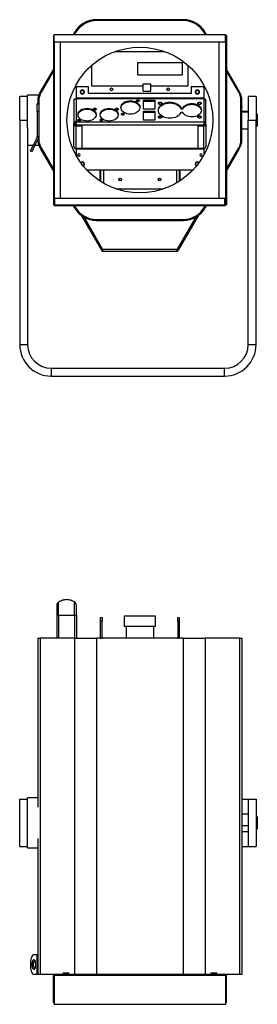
# Model space of a CAD drawing. Header units: millimetres. Extents: x 92 to 344, y 11 to 261.
# Tile 1 of 2: x 92 to 153, y 11 to 261. Entities that reach past the tile are written whole.
import ezdxf

# ---------------------------------------------------------------- set-up
doc = ezdxf.new("R2010")
doc.units = ezdxf.units.MM

msp = doc.modelspace()

# ---------------------------------------------------------------- linework, layer by layer
at = {"color": 7, "linetype": 'Continuous', "lineweight": 25}
for p, q in [((111.98, 261.34), (111.98, 261.1)), ((133.92, 261.34), (111.98, 261.34)), ((133.92, 261.1), (111.98, 261.1)), ((133.92, 261.1), (133.92, 261.34)), ((101.2, 255.75), (101.2, 257.55)), ((101.2, 257.55), (144.7, 257.55)), ((106.36, 258.09), (106.04, 257.55)), ((106.56, 257.97), (106.32, 257.55)), ((106.56, 257.97), (106.36, 258.09)), ((139.54, 258.09), (139.33, 257.97)), ((139.57, 257.55), (139.33, 257.97)), ((139.85, 257.55), (139.54, 258.09)), ((144.7, 255.75), (144.7, 257.55)), ((101, 257.35), (101, 214.35)), ((101, 257.35), (101.2, 257.35)), ((101.2, 255.75), (144.7, 255.75)), ((101.2, 255.75), (101.2, 214.35)), ((102.8, 215.94), (102.8, 255.75)), ((143.1, 215.94), (143.1, 255.75)), ((144.9, 257.35), (144.7, 257.35)), ((144.7, 255.75), (144.7, 214.35)), ((144.9, 257.35), (144.9, 214.35)), ((116.66, 253.25), (129.23, 253.25)), ((133.75, 250.35), (122.35, 250.35)), ((122.35, 250.35), (122.35, 247.35)), ((133.75, 247.35), (133.75, 250.35)), ((101, 248.81), (97.66, 243.02)), ((101, 248.33), (97.86, 242.9)), ((101, 248.33), (97.86, 242.9)), ((110.75, 244.45), (110.75, 249.75)), ((135.15, 249.75), (135.15, 244.45)), ((148.24, 243.02), (144.9, 248.81)), ((148.03, 242.9), (144.9, 248.33)), ((148.03, 242.9), (144.9, 248.33)), ((122.35, 247.35), (133.75, 247.35)), ((123.75, 243.85), (123.75, 245.05)), ((123.75, 245.05), (125.75, 245.05)), ((125.75, 243.85), (125.75, 245.05)), ((97.66, 243.02), (97.86, 242.9)), ((106.75, 244.37), (106.75, 241.48)), ((106.75, 244.37), (109.95, 244.37)), ((109.95, 242.57), (109.95, 244.37)), ((135.95, 242.57), (109.95, 242.57)), ((123.75, 244.45), (110.75, 244.45)), ((123.75, 243.19), (125.75, 243.19)), ((135.15, 244.45), (125.75, 244.45)), ((135.95, 244.37), (139.15, 244.37)), ((135.95, 244.37), (135.95, 242.57)), ((139.15, 244.37), (139.15, 241.48)), ((148.03, 242.9), (148.24, 243.02)), ((94.45, 241.85), (92.45, 241.85)), ((92.45, 235.85), (92.45, 241.85)), ((97.27, 242.17), (94.45, 242.17)), ((94.45, 235.85), (94.45, 242.17)), ((96.89, 240.01), (97.29, 240.01)), ((96.89, 238.01), (96.89, 240.01)), ((97.29, 240.77), (97.05, 240.77)), ((97.05, 240.77), (97.05, 240.14)), ((97.29, 240.14), (97.05, 240.14)), ((97.05, 240.01), (97.05, 240.14)), ((97.29, 240.77), (97.29, 230.92)), ((97.29, 240.77), (97.29, 240.14)), ((106.18, 240.87), (106.18, 235.01)), ((106.75, 241.48), (139.15, 241.48)), ((106.75, 241.48), (106.75, 241.3)), ((106.75, 241.3), (106.75, 235.41)), ((106.75, 241.3), (139.15, 241.3)), ((120.55, 240.76), (120.55, 240.54)), ((122.45, 241), (122.45, 240.79)), ((123.85, 240.9), (126.75, 240.9)), ((123.85, 238.64), (123.85, 240.9)), ((123.85, 240.69), (126.75, 240.69)), ((126.75, 240.9), (126.75, 238.64)), ((128.11, 240.4), (128.11, 240.18)), ((130.55, 240.4), (130.55, 240.19)), ((136.15, 240.06), (136.15, 239.85)), ((138.11, 240.4), (138.11, 240.18)), ((139.15, 241.48), (139.15, 241.3)), ((139.15, 241.3), (139.15, 235.41)), ((139.71, 235.01), (139.71, 240.87)), ((148.6, 230.92), (148.6, 240.77)), ((148.6, 239.54), (148.6, 240.77)), ((148.84, 240.77), (148.6, 240.77)), ((148.84, 239.54), (148.84, 240.77)), ((152.45, 241.85), (150.45, 241.85)), ((150.45, 241.85), (150.45, 235.85)), ((152.45, 241.85), (152.45, 235.85)), ((96.89, 238.01), (96.89, 231.68)), ((97.29, 238.01), (96.89, 238.01)), ((109.55, 238.85), (109.55, 238.64)), ((111.53, 238.87), (111.53, 238.66)), ((115.15, 238.85), (115.15, 238.64)), ((117.13, 238.87), (117.13, 238.66)), ((118.65, 237.61), (118.65, 237.4)), ((126.75, 238.64), (123.85, 238.64)), ((123.85, 238.07), (126.75, 238.07)), ((123.85, 235.81), (123.85, 238.07)), ((123.85, 237.86), (126.75, 237.86)), ((126.75, 238.07), (126.75, 235.81)), ((133.33, 238.92), (133.86, 238.92)), ((133.33, 238.92), (133.33, 238.71)), ((133.33, 238.71), (133.86, 238.71)), ((133.86, 237.79), (133.33, 237.79)), ((133.86, 238.92), (133.86, 238.71)), ((148.6, 239.54), (148.84, 239.54)), ((148.6, 239.33), (148.84, 239.33)), ((148.84, 239.05), (148.6, 239.05)), ((148.6, 230.92), (148.6, 239.05)), ((148.84, 239.33), (148.84, 239.54)), ((148.84, 239.33), (148.84, 239.05)), ((148.84, 230.92), (148.84, 239.05)), ((150.45, 238.05), (148.84, 238.05)), ((148.84, 237.92), (150.45, 237.92)), ((92.45, 235.85), (94.45, 235.85)), ((92.45, 235.85), (92.45, 178.85)), ((94.45, 233.86), (94.45, 235.85)), ((106.48, 235.01), (106.18, 235.01)), ((106.18, 234.78), (106.18, 235.01)), ((106.48, 234.78), (106.48, 235.01)), ((106.75, 235.41), (139.15, 235.41)), ((106.75, 235.41), (106.75, 234.61)), ((107.57, 236.07), (107.57, 235.86)), ((113.17, 236.07), (113.17, 235.86)), ((126.75, 235.81), (123.85, 235.81)), ((128.11, 236.95), (128.11, 236.73)), ((138.11, 236.95), (138.11, 236.73)), ((139.15, 235.41), (139.15, 234.61)), ((139.41, 235.01), (139.71, 235.01)), ((139.41, 234.78), (139.41, 235.01)), ((139.71, 234.78), (139.71, 235.01)), ((150.45, 235.85), (152.45, 235.85)), ((150.45, 178.85), (150.45, 235.85)), ((152.75, 237.36), (152.45, 237.36)), ((152.45, 237.27), (152.75, 237.27)), ((152.45, 178.85), (152.45, 235.85)), ((152.75, 237.36), (152.75, 237.27)), ((152.75, 237.27), (152.75, 234.34)), ((94.45, 233.86), (94.45, 178.85)), ((106.48, 234.78), (106.18, 234.78)), ((106.18, 229.04), (106.18, 234.78)), ((106.75, 234.61), (139.15, 234.61)), ((106.75, 234.61), (106.75, 234.59)), ((106.75, 234.59), (106.75, 234.38)), ((106.75, 234.59), (108.18, 234.59)), ((106.75, 228.64), (106.75, 234.38)), ((106.75, 234.38), (108.18, 234.38)), ((108.18, 234.38), (108.18, 234.59)), ((108.18, 234.38), (108.18, 228.64)), ((137.71, 234.59), (139.15, 234.59)), ((137.71, 234.38), (137.71, 234.59)), ((137.71, 234.38), (139.15, 234.38)), ((137.71, 228.64), (137.71, 234.38)), ((139.15, 234.61), (139.15, 234.59)), ((139.15, 234.59), (139.15, 234.38)), ((139.15, 228.64), (139.15, 234.38)), ((139.41, 234.78), (139.71, 234.78)), ((139.71, 234.78), (139.71, 229.04)), ((148.84, 233.65), (150.45, 233.65)), ((152.45, 234.34), (152.75, 234.34)), ((96.86, 231.54), (96.05, 229.8)), ((97.22, 231.37), (96.41, 229.63)), ((97.22, 231.37), (96.86, 231.54)), ((96.89, 231.68), (97.29, 231.68)), ((97.05, 231), (97.05, 230.92)), ((97.29, 230.92), (97.05, 230.92)), ((148.6, 230.92), (148.84, 230.92)), ((94.45, 229.52), (95.92, 229.52)), ((95.2, 227.98), (96.05, 229.8)), ((95.57, 227.81), (95.2, 227.98)), ((96.41, 229.63), (95.57, 227.81)), ((96.05, 229.8), (96.41, 229.63)), ((96.36, 229.52), (97.27, 229.52)), ((97.86, 228.79), (97.66, 228.67)), ((97.66, 228.67), (101, 222.88)), ((97.86, 228.79), (101, 223.36)), ((97.86, 228.79), (101, 223.36)), ((108.18, 228.64), (106.75, 228.64)), ((106.75, 228.64), (106.75, 228.53)), ((106.75, 228.53), (139.15, 228.53)), ((106.75, 228.53), (106.75, 226.91)), ((108.18, 228.72), (137.71, 228.72)), ((139.15, 228.64), (137.71, 228.64)), ((139.15, 228.64), (139.15, 228.53)), ((139.15, 228.53), (139.15, 226.91)), ((144.9, 223.36), (148.03, 228.79)), ((144.9, 223.36), (148.03, 228.79)), ((144.9, 222.88), (148.24, 228.67)), ((148.24, 228.67), (148.03, 228.79)), ((109.4, 223.25), (136.49, 223.25)), ((112.85, 220.35), (112.85, 223.25)), ((112.95, 223.15), (112.95, 220.28)), ((113.68, 223.15), (112.95, 223.15)), ((132.21, 223.15), (113.68, 223.15)), ((113.68, 223.15), (113.68, 219.83)), ((113.8, 223.25), (113.8, 223.15)), ((132.1, 223.15), (132.1, 223.25)), ((132.95, 223.15), (132.21, 223.15)), ((132.21, 223.15), (132.21, 219.83)), ((132.95, 223.15), (132.95, 220.28)), ((133.05, 223.25), (133.05, 220.35)), ((128.95, 218.35), (116.95, 218.35)), ((144.5, 215.94), (101.4, 215.94)), ((101.4, 214.34), (101.4, 215.94)), ((144.5, 214.34), (144.5, 215.94)), ((101, 214.35), (101.2, 214.35)), ((101.2, 214.35), (101.3, 214.35)), ((101.2, 214.34), (101.2, 214.35)), ((101.2, 214.34), (101.2, 214.35)), ((101.2, 214.34), (101.2, 214.14)), ((101.2, 214.34), (101.2, 214.34)), ((101.2, 214.34), (101.4, 214.34)), ((101.2, 214.14), (101.4, 214.14)), ((101.3, 214.35), (101.3, 214.55)), ((101.3, 214.55), (101.4, 214.55)), ((101.4, 214.34), (144.5, 214.34)), ((101.4, 214.14), (101.4, 214.34)), ((101.4, 214.14), (144.5, 214.14)), ((106.04, 214.14), (106.36, 213.6)), ((106.32, 214.14), (106.56, 213.72)), ((106.36, 213.6), (106.56, 213.72)), ((139.33, 213.72), (139.57, 214.14)), ((139.33, 213.72), (139.54, 213.6)), ((139.54, 213.6), (139.85, 214.14)), ((144.6, 214.55), (144.5, 214.55)), ((144.5, 214.14), (144.5, 214.34)), ((144.69, 214.34), (144.5, 214.34)), ((144.7, 214.14), (144.5, 214.14)), ((144.6, 214.35), (144.6, 214.55)), ((144.7, 214.35), (144.6, 214.35)), ((144.69, 214.34), (144.69, 214.35)), ((144.69, 214.34), (144.7, 214.34)), ((144.9, 214.35), (144.7, 214.35)), ((144.7, 214.34), (144.7, 214.35)), ((144.7, 214.34), (144.7, 214.14)), ((108.06, 211.67), (113.19, 202.78)), ((108.63, 211.29), (113.45, 202.93)), ((108.78, 211.2), (113.5, 203.02)), ((111.98, 210.6), (133.92, 210.6)), ((111.98, 210.6), (111.98, 210.36)), ((111.98, 210.36), (133.92, 210.36)), ((132.39, 203.02), (137.11, 211.2)), ((137.27, 211.29), (132.44, 202.93)), ((137.83, 211.67), (132.7, 202.78)), ((133.92, 210.36), (133.92, 210.6)), ((113.45, 202.93), (113.19, 202.78)), ((132.39, 203.02), (113.5, 203.02)), ((113.61, 202.54), (132.29, 202.54)), ((132.44, 202.93), (132.7, 202.78)), ((92.45, 178.85), (94.45, 178.85)), ((150.45, 178.85), (152.45, 178.85)), ((100.45, 172.85), (100.45, 170.85)), ((100.45, 172.85), (144.45, 172.85)), ((144.45, 170.85), (144.45, 172.85)), ((100.45, 170.85), (144.45, 170.85)), ((101.85, 112.59), (101.85, 110.12)), ((102.31, 110.12), (102.31, 113.44)), ((106.38, 110.12), (106.38, 113.44)), ((106.85, 110.12), (106.85, 112.59)), ((101.85, 110.12), (101.85, 104.3)), ((101.85, 110.12), (102.31, 110.12)), ((102.31, 110.12), (102.31, 104.3)), ((106.38, 110.12), (106.38, 104.3)), ((106.85, 110.12), (106.85, 104.3)), ((112.95, 109.6), (113.35, 109.6)), ((112.95, 108.6), (112.95, 109.6)), ((113.35, 108.6), (112.95, 108.6)), ((112.95, 104.33), (112.95, 108.6)), ((113.35, 109.6), (113.35, 108.6)), ((113.35, 104.33), (113.35, 108.6)), ((119, 109.86), (119, 107.27)), ((126.9, 109.86), (119, 109.86)), ((126.9, 107.27), (126.9, 109.86)), ((132.55, 109.6), (132.95, 109.6)), ((132.55, 108.6), (132.55, 109.6)), ((132.95, 108.6), (132.55, 108.6)), ((132.55, 108.6), (132.55, 104.33)), ((132.95, 109.6), (132.95, 108.6)), ((132.95, 108.6), (132.95, 104.33)), ((126.9, 107.27), (119, 107.27)), ((119.45, 107.27), (119.45, 104.3)), ((126.45, 104.3), (126.45, 107.27)), ((97.05, 104.3), (97.05, 61.4)), ((97.05, 104.3), (97.66, 104.3)), ((97.66, 104.3), (97.66, 18.9)), ((106.36, 104.3), (97.66, 104.3)), ((106.36, 104.3), (106.36, 18.9)), ((106.36, 104.3), (111.98, 104.3)), ((111.98, 104.3), (111.98, 18.9)), ((133.92, 104.3), (111.98, 104.3)), ((112.95, 104.33), (113.35, 104.33)), ((112.95, 104.3), (112.95, 104.33)), ((113.35, 104.3), (113.35, 104.33)), ((132.55, 104.33), (132.54, 104.3)), ((132.55, 104.33), (132.95, 104.33)), ((132.95, 104.33), (132.95, 104.3)), ((133.92, 104.3), (133.92, 18.9)), ((133.92, 104.3), (139.54, 104.3)), ((139.54, 104.3), (139.54, 18.9)), ((148.24, 104.3), (139.54, 104.3)), ((148.24, 104.3), (148.24, 18.9)), ((148.24, 104.3), (148.84, 104.3)), ((148.84, 104.3), (148.84, 18.9)), ((92.45, 63.44), (94.45, 63.44)), ((92.45, 51.44), (92.45, 63.44)), ((97.05, 63.76), (94.45, 63.76)), ((94.45, 51.12), (94.45, 63.76)), ((148.84, 63.44), (150.45, 63.44)), ((150.45, 63.44), (150.45, 51.44)), ((150.45, 63.44), (152.45, 63.44)), ((152.45, 63.44), (152.45, 51.44)), ((150.45, 59.64), (148.84, 59.64)), ((152.75, 58.95), (152.45, 58.95)), ((152.75, 58.95), (152.75, 56.95)), ((148.84, 56.72), (150.45, 56.72)), ((148.84, 55.24), (150.45, 55.24)), ((152.45, 56.95), (152.75, 56.95)), ((152.45, 55.93), (152.75, 55.93)), ((152.75, 56.95), (152.75, 55.93)), ((97.05, 53.48), (97.05, 18.9)), ((92.45, 51.44), (94.45, 51.44)), ((94.45, 51.12), (97.05, 51.12)), ((148.84, 51.44), (150.45, 51.44)), ((150.45, 51.44), (152.45, 51.44)), ((96.86, 23.95), (96.05, 23.95)), ((96.86, 23.95), (96.86, 18.95)), ((96.89, 23.95), (96.86, 23.95)), ((96.89, 21.95), (96.89, 23.95)), ((96.89, 23.95), (97.05, 23.95)), ((95.2, 21.95), (95.2, 20.95)), ((96.89, 21.95), (96.89, 20.95)), ((97.05, 21.95), (96.89, 21.95)), ((96.89, 18.95), (96.89, 20.95)), ((96.89, 20.95), (97.05, 20.95)), ((96.86, 18.95), (96.05, 18.95)), ((96.89, 18.95), (96.86, 18.95)), ((97.05, 18.95), (96.89, 18.95)), ((97.66, 18.9), (97.05, 18.9)), ((101.2, 18.9), (97.66, 18.9)), ((101, 18.7), (101.2, 18.7)), ((101, 11.9), (101, 18.7)), ((101.2, 18.9), (101.2, 18.7)), ((105.93, 18.9), (101.2, 18.9)), ((144.7, 18.7), (101.2, 18.7)), ((101.2, 18.7), (101.2, 11.36)), ((103.42, 19.2), (103.42, 18.9)), ((104.56, 19.2), (103.42, 19.2)), ((104.96, 19.3), (103.46, 19.3)), ((103.46, 19.3), (103.46, 19.2)), ((104.56, 18.9), (104.56, 19.2)), ((104.56, 19.2), (104.96, 19.2)), ((104.96, 18.9), (104.96, 19.3)), ((106.36, 18.9), (105.93, 18.9)), ((111.98, 18.9), (106.36, 18.9)), ((133.92, 18.9), (111.98, 18.9)), ((139.54, 18.9), (133.92, 18.9)), ((139.97, 18.9), (139.54, 18.9)), ((144.7, 18.9), (139.97, 18.9)), ((142.44, 19.3), (140.94, 19.3)), ((140.94, 19.3), (140.94, 18.9)), ((140.94, 19.2), (141.34, 19.2)), ((141.34, 19.2), (141.34, 18.9)), ((142.47, 19.2), (141.34, 19.2)), ((142.44, 19.2), (142.44, 19.3)), ((142.47, 18.9), (142.47, 19.2)), ((144.7, 18.9), (144.7, 18.7)), ((148.24, 18.9), (144.7, 18.9)), ((144.7, 18.7), (144.7, 11.36)), ((144.9, 18.7), (144.7, 18.7)), ((144.9, 11.9), (144.9, 18.7)), ((148.84, 18.9), (148.24, 18.9)), ((101, 11.9), (101.2, 11.9)), ((101.2, 11.36), (144.7, 11.36)), ((144.9, 11.9), (144.7, 11.9))]:
    msp.add_line(p, q, dxfattribs=at)
at = {"color": 7, "linetype": 'Continuous', "lineweight": 25, "flags": 128}
for points in [[(120.55, 237.36), (120.13, 237.39), (119.73, 237.46), (119.35, 237.59), (119, 237.76), (118.71, 237.97), (118.47, 238.21), (118.29, 238.48), (118.18, 238.76), (118.15, 239.06), (118.18, 239.35), (118.29, 239.64), (118.47, 239.91), (118.71, 240.15), (119, 240.36), (119.35, 240.53), (119.73, 240.65), (120.13, 240.73), (120.55, 240.76)], [(118.15, 238.95), (118.18, 239.14), (118.29, 239.43), (118.47, 239.7), (118.71, 239.94), (119, 240.15), (119.35, 240.32), (119.73, 240.44), (120.13, 240.52), (120.55, 240.54)], [(120.55, 240.76), (120.96, 240.73), (121.37, 240.65), (121.75, 240.53), (122.09, 240.36), (122.38, 240.15), (122.62, 239.91), (122.8, 239.64), (122.91, 239.35), (122.95, 239.06), (122.91, 238.76), (122.8, 238.48), (122.62, 238.21), (122.38, 237.97), (122.09, 237.76), (121.75, 237.59), (121.37, 237.46), (120.96, 237.39), (120.55, 237.36)], [(120.55, 240.54), (120.96, 240.52), (121.37, 240.44), (121.75, 240.32), (122.09, 240.15), (122.38, 239.94), (122.62, 239.7), (122.8, 239.43), (122.91, 239.14), (122.94, 238.95)], [(122.45, 240.51), (122.31, 240.53), (122.2, 240.58), (122.12, 240.66), (122.1, 240.76), (122.12, 240.85), (122.2, 240.93), (122.31, 240.98), (122.45, 241)], [(122.45, 241), (122.58, 240.98), (122.69, 240.93), (122.77, 240.85), (122.8, 240.76), (122.77, 240.66), (122.69, 240.58), (122.58, 240.53), (122.45, 240.51)], [(130.55, 236.3), (130.09, 236.33), (129.65, 236.4), (129.23, 236.53), (128.84, 236.69), (128.5, 236.9), (128.2, 237.15), (127.96, 237.42), (127.79, 237.72), (127.68, 238.03), (127.65, 238.35), (127.68, 238.67), (127.79, 238.99), (127.96, 239.28), (128.2, 239.56), (128.5, 239.8), (128.84, 240.01), (129.23, 240.18), (129.65, 240.3), (130.09, 240.38), (130.55, 240.4)], [(127.65, 238.25), (127.68, 238.46), (127.79, 238.77), (127.96, 239.07), (128.2, 239.35), (128.5, 239.59), (128.84, 239.8), (129.23, 239.97), (129.65, 240.09), (130.09, 240.17), (130.55, 240.19)], [(128.11, 239.76), (127.93, 239.78), (127.79, 239.85), (127.69, 239.96), (127.66, 240.08), (127.69, 240.2), (127.79, 240.3), (127.93, 240.37), (128.11, 240.4)], [(128.11, 240.4), (128.28, 240.37), (128.42, 240.3), (128.52, 240.2), (128.56, 240.08), (128.52, 239.96), (128.42, 239.85), (128.28, 239.78), (128.11, 239.76)], [(130.55, 240.4), (131.01, 240.38), (131.47, 240.3), (131.9, 240.17), (132.29, 239.99), (132.64, 239.77), (132.94, 239.51), (133.17, 239.23), (133.33, 238.92)], [(130.55, 240.19), (131.01, 240.16), (131.47, 240.08), (131.9, 239.95), (132.29, 239.78), (132.64, 239.56), (132.94, 239.3), (133.17, 239.02), (133.33, 238.71)], [(133.86, 238.92), (134.01, 239.16), (134.21, 239.38), (134.46, 239.58), (134.75, 239.75), (135.07, 239.88), (135.41, 239.98), (135.77, 240.04), (136.15, 240.06)], [(136.15, 240.06), (136.57, 240.04), (136.97, 239.96), (137.36, 239.83), (137.7, 239.66), (138, 239.45), (138.24, 239.21), (138.42, 238.94), (138.53, 238.65), (138.57, 238.35), (138.53, 238.06), (138.42, 237.77), (138.24, 237.5), (138, 237.25), (137.7, 237.04), (137.36, 236.87), (136.97, 236.74), (136.57, 236.67), (136.15, 236.64)], [(138.11, 239.76), (137.93, 239.78), (137.79, 239.85), (137.69, 239.96), (137.66, 240.08), (137.69, 240.2), (137.79, 240.3), (137.93, 240.37), (138.11, 240.4)], [(138.11, 240.4), (138.28, 240.37), (138.42, 240.3), (138.52, 240.2), (138.56, 240.08), (138.52, 239.96), (138.42, 239.85), (138.28, 239.78), (138.11, 239.76)], [(107.25, 237.11), (107.26, 237.16), (107.33, 237.45), (107.49, 237.73), (107.71, 237.99), (108, 238.21), (108.34, 238.39), (108.72, 238.53), (109.12, 238.61), (109.55, 238.64)], [(109.55, 235.59), (109.12, 235.62), (108.72, 235.7), (108.34, 235.84), (108, 236.02), (107.71, 236.24), (107.49, 236.5), (107.33, 236.78), (107.26, 237.07), (107.26, 237.37), (107.33, 237.67), (107.49, 237.95), (107.71, 238.2), (108, 238.42), (108.34, 238.6), (108.72, 238.74), (109.12, 238.82), (109.55, 238.85)], [(109.55, 238.85), (109.97, 238.82), (110.38, 238.74), (110.76, 238.6), (111.1, 238.42), (111.38, 238.2), (111.61, 237.95), (111.76, 237.67), (111.84, 237.37), (111.84, 237.07), (111.76, 236.78), (111.61, 236.5), (111.38, 236.24), (111.1, 236.02), (110.76, 235.84), (110.38, 235.7), (109.97, 235.62), (109.55, 235.59)], [(109.55, 238.64), (109.97, 238.61), (110.38, 238.53), (110.76, 238.39), (111.1, 238.21), (111.38, 237.99), (111.61, 237.73), (111.76, 237.45), (111.84, 237.16), (111.84, 237.11)], [(111.53, 238.37), (111.39, 238.39), (111.28, 238.45), (111.2, 238.53), (111.18, 238.62), (111.2, 238.72), (111.28, 238.8), (111.39, 238.85), (111.53, 238.87)], [(111.53, 238.87), (111.66, 238.85), (111.77, 238.8), (111.85, 238.72), (111.88, 238.62), (111.85, 238.53), (111.77, 238.45), (111.66, 238.39), (111.53, 238.37)], [(112.85, 237.11), (112.86, 237.16), (112.93, 237.45), (113.09, 237.73), (113.31, 237.99), (113.6, 238.21), (113.94, 238.39), (114.32, 238.53), (114.72, 238.61), (115.15, 238.64)], [(115.15, 235.59), (114.72, 235.62), (114.32, 235.7), (113.94, 235.84), (113.6, 236.02), (113.31, 236.24), (113.09, 236.5), (112.93, 236.78), (112.86, 237.07), (112.86, 237.37), (112.93, 237.67), (113.09, 237.95), (113.31, 238.2), (113.6, 238.42), (113.94, 238.6), (114.32, 238.74), (114.72, 238.82), (115.15, 238.85)], [(115.15, 238.85), (115.57, 238.82), (115.98, 238.74), (116.36, 238.6), (116.7, 238.42), (116.98, 238.2), (117.21, 237.95), (117.36, 237.67), (117.44, 237.37), (117.44, 237.07), (117.36, 236.78), (117.21, 236.5), (116.98, 236.24), (116.7, 236.02), (116.36, 235.84), (115.98, 235.7), (115.57, 235.62), (115.15, 235.59)], [(115.15, 238.64), (115.57, 238.61), (115.98, 238.53), (116.36, 238.39), (116.7, 238.21), (116.98, 237.99), (117.21, 237.73), (117.36, 237.45), (117.44, 237.16), (117.44, 237.11)], [(117.13, 238.37), (116.99, 238.39), (116.88, 238.45), (116.8, 238.53), (116.78, 238.62), (116.8, 238.72), (116.88, 238.8), (116.99, 238.85), (117.13, 238.87)], [(117.13, 238.87), (117.26, 238.85), (117.37, 238.8), (117.45, 238.72), (117.48, 238.62), (117.45, 238.53), (117.37, 238.45), (117.26, 238.39), (117.13, 238.37)], [(118.65, 237.11), (118.51, 237.13), (118.4, 237.19), (118.32, 237.27), (118.3, 237.36), (118.32, 237.46), (118.4, 237.54), (118.51, 237.59), (118.65, 237.61)], [(118.65, 237.61), (118.78, 237.59), (118.89, 237.54), (118.97, 237.46), (119, 237.36), (118.97, 237.27), (118.89, 237.19), (118.78, 237.13), (118.65, 237.11)], [(133.33, 237.79), (133.17, 237.48), (132.94, 237.19), (132.64, 236.93), (132.29, 236.71), (131.9, 236.54), (131.47, 236.41), (131.01, 236.33), (130.55, 236.3)], [(133.86, 238.71), (134.01, 238.95), (134.21, 239.17), (134.46, 239.37), (134.75, 239.54), (135.07, 239.67), (135.41, 239.77), (135.77, 239.83), (136.15, 239.85)], [(136.15, 236.64), (135.77, 236.66), (135.41, 236.72), (135.07, 236.82), (134.75, 236.96), (134.46, 237.13), (134.21, 237.32), (134.01, 237.55), (133.86, 237.79)], [(136.15, 239.85), (136.57, 239.83), (136.97, 239.75), (137.36, 239.62), (137.7, 239.45), (138, 239.24), (138.24, 239), (138.42, 238.73), (138.53, 238.44), (138.56, 238.25)], [(107.57, 235.57), (107.43, 235.59), (107.32, 235.65), (107.24, 235.73), (107.22, 235.82), (107.24, 235.92), (107.32, 236), (107.43, 236.05), (107.57, 236.07)], [(107.57, 236.07), (107.7, 236.05), (107.81, 236), (107.89, 235.92), (107.92, 235.82), (107.89, 235.73), (107.81, 235.65), (107.7, 235.59), (107.57, 235.57)], [(113.17, 235.57), (113.03, 235.59), (112.92, 235.65), (112.84, 235.73), (112.82, 235.82), (112.84, 235.92), (112.92, 236), (113.03, 236.05), (113.17, 236.07)], [(113.17, 236.07), (113.3, 236.05), (113.41, 236), (113.49, 235.92), (113.52, 235.82), (113.49, 235.73), (113.41, 235.65), (113.3, 235.59), (113.17, 235.57)], [(128.11, 236.31), (127.93, 236.33), (127.79, 236.4), (127.69, 236.51), (127.66, 236.63), (127.69, 236.75), (127.79, 236.85), (127.93, 236.92), (128.11, 236.95)], [(128.11, 236.95), (128.28, 236.92), (128.42, 236.85), (128.52, 236.75), (128.56, 236.63), (128.52, 236.51), (128.42, 236.4), (128.28, 236.33), (128.11, 236.31)], [(138.11, 236.31), (137.93, 236.33), (137.79, 236.4), (137.69, 236.51), (137.66, 236.63), (137.69, 236.75), (137.79, 236.85), (137.93, 236.92), (138.11, 236.95)], [(138.11, 236.95), (138.28, 236.92), (138.42, 236.85), (138.52, 236.75), (138.56, 236.63), (138.52, 236.51), (138.42, 236.4), (138.28, 236.33), (138.11, 236.31)], [(96.05, 23.95), (95.88, 23.91), (95.72, 23.79), (95.58, 23.61), (95.45, 23.36), (95.35, 23.06), (95.27, 22.71), (95.22, 22.34), (95.2, 21.95)], [(96.56, 21.45), (96.54, 21.74), (96.49, 22.02), (96.42, 22.27), (96.32, 22.46), (96.2, 22.59), (96.08, 22.64), (95.95, 22.62), (95.83, 22.53), (95.72, 22.37), (95.64, 22.15), (95.58, 21.89), (95.55, 21.6), (95.55, 21.29), (95.58, 21), (95.64, 20.74), (95.72, 20.52), (95.83, 20.36), (95.95, 20.27), (96.08, 20.25), (96.2, 20.3), (96.32, 20.43), (96.42, 20.62), (96.49, 20.87), (96.54, 21.15), (96.56, 21.45)], [(96.23, 22.57), (96.19, 22.53), (96.09, 22.37), (96, 22.15), (95.94, 21.89), (95.91, 21.6), (95.91, 21.29), (95.94, 21), (96, 20.74), (96.09, 20.52), (96.19, 20.36), (96.23, 20.32)], [(95.2, 20.95), (95.22, 20.56), (95.27, 20.18), (95.35, 19.83), (95.45, 19.53), (95.58, 19.28), (95.72, 19.1), (95.88, 18.98), (96.05, 18.95)]]:
    msp.add_lwpolyline(points, dxfattribs=at)
at = {"color": 7, "linetype": 'Continuous', "lineweight": 25}
for centre, radius in [((122.95, 235.85), 18.5), ((108.35, 242.97), 0.45), ((115.75, 243.65), 0.35), ((130.15, 243.65), 0.35), ((137.55, 242.97), 0.45), ((117.95, 220.75), 0.32), ((117.95, 220.75), 0.3), ((127.95, 220.75), 0.32), ((127.95, 220.75), 0.3)]:
    msp.add_circle(centre, radius, dxfattribs=at)
for centre, radius, start, end in [((111.98, 254.85), 6.49, 90, 150), ((111.98, 254.85), 6.25, 90, 150), ((133.92, 254.85), 6.49, 30, 90), ((133.92, 254.85), 6.25, 30, 90), ((101.54, 240.77), 4.49, 150, 180), ((101.54, 240.77), 4.25, 150, 180), ((101.54, 240.77), 4.25, 150, 180), ((108.35, 242.97), 0.54, 0, 180), ((108.35, 242.97), 0.54, 180, 0), ((137.55, 242.97), 0.54, 0, 180), ((137.55, 242.97), 0.54, 180, 0), ((144.35, 240.77), 4.25, 0, 30), ((144.35, 240.77), 4.25, 0, 30), ((144.35, 240.77), 4.49, 0, 30), ((122.43, 240.41), 0.378, 86.8287, 141.361), ((122.47, 240.41), 0.378, 38.639, 93.1713), ((128.06, 239.74), 0.447, 84.5323, 148.5978), ((128.15, 239.74), 0.447, 31.4022, 95.4677), ((138.06, 239.74), 0.447, 84.5323, 148.5978), ((138.15, 239.74), 0.447, 31.4022, 95.4677), ((111.51, 238.28), 0.378, 86.8287, 141.361), ((111.55, 238.28), 0.378, 38.639, 93.1713), ((117.11, 238.28), 0.378, 86.8287, 141.361), ((117.15, 238.28), 0.378, 38.639, 93.1713), ((148.56, 239.33), 0.28, 278.2132, 0), ((106.68, 234.91), 0.505, 81.9505, 168.5782), ((106.71, 234.96), 0.237, 81.9505, 168.5782), ((107.55, 235.48), 0.378, 86.8287, 141.361), ((107.59, 235.48), 0.378, 38.639, 93.1713), ((113.15, 235.48), 0.378, 86.8287, 141.361), ((113.19, 235.48), 0.378, 38.639, 93.1713), ((118.63, 237.02), 0.378, 86.8287, 141.361), ((118.67, 237.02), 0.378, 38.639, 93.1713), ((128.06, 236.29), 0.447, 84.5323, 148.5978), ((128.15, 236.29), 0.447, 31.4022, 95.4677), ((138.06, 236.29), 0.447, 84.5323, 148.5978), ((138.15, 236.29), 0.447, 31.4022, 95.4677), ((139.22, 234.91), 0.505, 11.4218, 98.0495), ((139.18, 234.96), 0.237, 11.4218, 98.0495), ((106.68, 234.88), 0.505, 191.4218, 278.0495), ((106.71, 234.83), 0.237, 191.4218, 278.0495), ((139.22, 234.88), 0.505, 261.9505, 348.5782), ((139.18, 234.83), 0.237, 261.9505, 348.5782), ((96.56, 231.68), 0.334, 335, 0), ((101.54, 230.92), 4.49, 180, 210), ((96.56, 231.68), 0.734, 335, 358.0806), ((101.54, 230.92), 4.25, 180, 210), ((144.35, 230.92), 4.25, 330, 0), ((144.35, 230.92), 4.25, 330, 0), ((144.35, 230.92), 4.49, 330, 0), ((106.68, 229.14), 0.505, 191.4218, 278.0495), ((139.22, 229.14), 0.505, 261.9505, 348.5782), ((107.46, 227.02), 0.3, 90, 270), ((107.46, 227.02), 0.3, 270, 90), ((108.35, 224.65), 0.54, 0, 137.2218), ((108.35, 224.65), 0.45, 0, 139.5809), ((137.55, 224.65), 0.54, 42.7782, 180), ((137.55, 224.65), 0.45, 40.4191, 244.6003), ((138.43, 227.02), 0.3, 90, 270), ((138.43, 227.02), 0.3, 270, 90), ((108.35, 224.65), 0.45, 295.3997, 0), ((108.35, 224.65), 0.54, 297.7635, 0), ((137.55, 224.65), 0.54, 180, 242.2365), ((101.4, 214.34), 0.2, 180, 270), ((111.98, 216.85), 6.49, 210, 270), ((111.98, 216.85), 6.25, 210, 270), ((133.92, 216.85), 6.25, 270, 330), ((133.92, 216.85), 6.49, 270, 330), ((144.49, 214.34), 0.2, 270, 0), ((113.61, 203.02), 0.478, 210, 270), ((113.61, 203.02), 0.178, 210, 242.3596), ((132.29, 203.02), 0.478, 270, 330), ((132.29, 203.02), 0.178, 297.4441, 330), ((100.45, 178.85), 8, 180, 270), ((100.45, 178.85), 6, 180, 270), ((144.45, 178.85), 6, 270, 0), ((144.45, 178.85), 8, 270, 0), ((105.85, 112.59), 1, 0.0573, 57.6971), ((105.85, 112.6), 1, 359.9427, 57.6358), ((101.2, 18.7), 0.2, 90, 180), ((144.7, 18.7), 0.2, 0, 90), ((101.2, 11.9), 0.2, 180, 270), ((144.7, 11.9), 0.2, 270, 0)]:
    msp.add_arc(centre, radius, start, end, dxfattribs=at)
for points, knots in [([(123.75, 243.19), (123.75, 243.19), (123.75, 243.17), (123.75, 243.23), (123.75, 243.36), (123.75, 243.59), (123.75, 243.76), (123.75, 243.85)], [0, 0, 0, 0, 0.001671, 0.251253, 0.500835, 0.750418, 1, 1, 1, 1]), ([(125.75, 243.19), (125.75, 243.19), (125.75, 243.17), (125.75, 243.23), (125.75, 243.36), (125.75, 243.59), (125.75, 243.76), (125.75, 243.85)], [0, 0, 0, 0, 0.001671, 0.251253, 0.500835, 0.750418, 1, 1, 1, 1]), ([(106.18, 240.87), (106.18, 240.93), (106.2, 240.98), (106.25, 241.08), (106.29, 241.13), (106.4, 241.21), (106.46, 241.24), (106.6, 241.28), (106.67, 241.29), (106.75, 241.3)], [0, 0, 0, 0, 0.25, 0.25, 0.5, 0.5, 0.75, 0.75, 1, 1, 1, 1]), ([(139.15, 241.3), (139.22, 241.29), (139.29, 241.28), (139.43, 241.24), (139.49, 241.21), (139.6, 241.13), (139.64, 241.08), (139.7, 240.98), (139.71, 240.93), (139.71, 240.87)], [0, 0, 0, 0, 0.25, 0.25, 0.5, 0.5, 0.75, 0.75, 1, 1, 1, 1]), ([(113.61, 202.54), (113.6, 202.54), (113.59, 202.55), (113.57, 202.6), (113.56, 202.64), (113.55, 202.73), (113.54, 202.78), (113.52, 202.9), (113.51, 202.96), (113.5, 203.02)], [0, 0, 0, 0, 0.25, 0.25, 0.5, 0.5, 0.75, 0.75, 1, 1, 1, 1]), ([(132.39, 203.02), (132.38, 202.96), (132.37, 202.9), (132.36, 202.78), (132.35, 202.73), (132.33, 202.64), (132.32, 202.6), (132.3, 202.55), (132.3, 202.54), (132.29, 202.54)], [0, 0, 0, 0, 0.25, 0.25, 0.5, 0.5, 0.75, 0.75, 1, 1, 1, 1]), ([(102.31, 113.44), (102.17, 113.35), (102.05, 113.22), (101.89, 112.93), (101.85, 112.76), (101.85, 112.6)], [0, 0, 0, 0, 0.5, 0.5, 1, 1, 1, 1]), ([(106.38, 113.44), (106.09, 113.65), (105.76, 113.81), (105.07, 114.04), (104.71, 114.09), (103.98, 114.09), (103.62, 114.04), (102.93, 113.81), (102.61, 113.65), (102.31, 113.44)], [0, 0, 0, 0, 0.25, 0.25, 0.5, 0.5, 0.75, 0.75, 1, 1, 1, 1]), ([(102.31, 110.12), (102.61, 110.12), (102.93, 110.12), (103.62, 110.12), (103.98, 110.12), (104.71, 110.12), (105.07, 110.12), (105.76, 110.12), (106.09, 110.12), (106.38, 110.12)], [0, 0, 0, 0, 0.25, 0.25, 0.5, 0.5, 0.75, 0.75, 1, 1, 1, 1]), ([(106.38, 110.12), (106.52, 110.12), (106.64, 110.12), (106.8, 110.12), (106.85, 110.12), (106.85, 110.12)], [0, 0, 0, 0, 0.5, 0.5, 1, 1, 1, 1])]:
    msp.add_open_spline(points, degree=3, knots=knots, dxfattribs=at)

doc.saveas('drawing.dxf')
